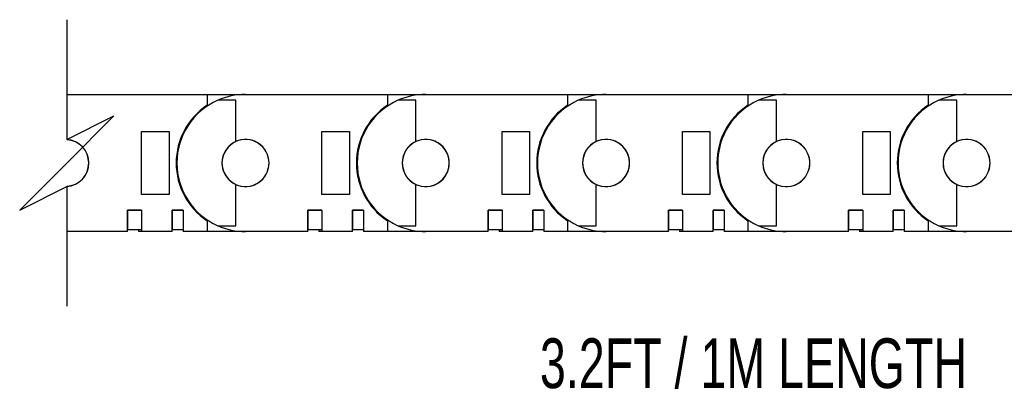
# Model space of a CAD drawing. Header units: inches. Extents: x 0 to 66, y 0 to 51.
# Tile 3 of 11: x 18 to 27.9, y 10.7 to 14.5. Entities that reach past the tile are written whole.
import ezdxf

# ---------------------------------------------------------------- set-up
doc = ezdxf.new("R2010")
doc.units = ezdxf.units.IN
doc.header["$LTSCALE"] = 6
doc.header["$MEASUREMENT"] = 0
doc.layers.add('DIMENSIONS', color=140, linetype='Continuous', lineweight=25)
doc.styles.add('SLDTEXTSTYLE0', font='TXT', dxfattribs={"width": 0.7})

msp = doc.modelspace()

# ---------------------------------------------------------------- linework, layer by layer
for p, q in [((18.4454, 13.7717), (19.8557, 13.7717)), ((19.8557, 13.7717), (19.8557, 13.663)), ((19.8557, 13.7717), (20.2415, 13.7717)), ((20.2415, 13.7717), (21.6667, 13.7717)), ((21.6667, 13.7717), (21.6667, 13.663)), ((21.6667, 13.7717), (22.0525, 13.7717)), ((22.0525, 13.7717), (23.4777, 13.7717)), ((23.4777, 13.7717), (23.4777, 13.663)), ((23.4777, 13.7717), (23.8636, 13.7717)), ((23.8636, 13.7717), (25.2888, 13.7717)), ((25.2888, 13.7717), (25.2888, 13.663)), ((25.2888, 13.7717), (25.6746, 13.7717)), ((25.6746, 13.7717), (27.0998, 13.7717)), ((27.0998, 13.7717), (27.0998, 13.663)), ((27.0998, 13.7717), (27.4856, 13.7717)), ((27.4856, 13.7717), (28.9108, 13.7717)), ((20.1431, 13.7127), (19.9624, 13.7127)), ((20.1431, 13.2979), (20.1431, 13.7127)), ((21.9541, 13.7127), (21.7735, 13.7127)), ((21.9541, 13.2979), (21.9541, 13.7127)), ((23.7651, 13.7127), (23.5845, 13.7127)), ((23.7651, 13.2979), (23.7651, 13.7127)), ((25.5762, 13.7127), (25.3955, 13.7127)), ((25.5762, 13.2979), (25.5762, 13.7127)), ((27.3872, 13.7127), (27.2065, 13.7127)), ((27.3872, 13.2979), (27.3872, 13.7127)), ((19.1982, 12.7678), (19.1982, 13.3977)), ((19.1982, 13.3977), (19.4738, 13.3977)), ((19.4738, 13.3977), (19.4738, 12.7678)), ((21.0092, 12.7678), (21.0092, 13.3977)), ((21.0092, 13.3977), (21.2848, 13.3977)), ((21.2848, 13.3977), (21.2848, 12.7678)), ((22.8203, 12.7678), (22.8203, 13.3977)), ((22.8203, 13.3977), (23.0958, 13.3977)), ((23.0958, 13.3977), (23.0958, 12.7678)), ((24.6313, 12.7678), (24.6313, 13.3977)), ((24.6313, 13.3977), (24.9069, 13.3977)), ((24.9069, 13.3977), (24.9069, 12.7678)), ((26.4423, 12.7678), (26.4423, 13.3977)), ((26.4423, 13.3977), (26.7179, 13.3977)), ((26.7179, 13.3977), (26.7179, 12.7678)), ((20.1431, 12.4528), (20.1431, 12.8676)), ((21.9541, 12.4528), (21.9541, 12.8676)), ((23.7651, 12.4528), (23.7651, 12.8676)), ((25.5762, 12.4528), (25.5762, 12.8676)), ((27.3872, 12.4528), (27.3872, 12.8676)), ((19.4738, 12.7678), (19.1982, 12.7678)), ((21.2848, 12.7678), (21.0092, 12.7678)), ((23.0958, 12.7678), (22.8203, 12.7678)), ((24.9069, 12.7678), (24.6313, 12.7678)), ((26.7179, 12.7678), (26.4423, 12.7678)), ((19.0565, 12.6103), (19.1982, 12.6103)), ((19.0565, 12.3938), (19.0565, 12.6103)), ((19.0565, 12.6103), (19.0565, 12.4135)), ((19.1982, 12.6103), (19.0565, 12.6103)), ((19.0565, 12.6103), (19.0565, 12.6103)), ((19.1667, 12.6103), (19.1667, 12.6103)), ((19.1982, 12.6103), (19.1982, 12.3938)), ((19.1982, 12.6103), (19.1982, 12.4135)), ((19.1982, 12.6103), (19.1982, 12.6103)), ((19.5053, 12.6103), (19.6155, 12.6103)), ((19.5053, 12.3938), (19.5053, 12.6103)), ((19.5053, 12.6103), (19.5053, 12.4135)), ((19.6155, 12.6103), (19.5053, 12.6103)), ((19.5053, 12.6103), (19.5053, 12.6103)), ((19.6155, 12.6103), (19.6155, 12.3938)), ((19.6155, 12.6103), (19.6155, 12.4135)), ((19.6155, 12.6103), (19.6155, 12.6103)), ((20.8675, 12.6103), (21.0092, 12.6103)), ((20.8675, 12.3938), (20.8675, 12.6103)), ((20.8675, 12.6103), (20.8675, 12.4135)), ((21.0092, 12.6103), (20.8675, 12.6103)), ((20.8675, 12.6103), (20.8675, 12.6103)), ((20.9777, 12.6103), (20.9777, 12.6103)), ((21.0092, 12.6103), (21.0092, 12.3938)), ((21.0092, 12.6103), (21.0092, 12.4135)), ((21.0092, 12.6103), (21.0092, 12.6103)), ((21.3163, 12.6103), (21.4266, 12.6103)), ((21.3163, 12.3938), (21.3163, 12.6103)), ((21.3164, 12.6103), (21.3163, 12.6103)), ((21.3164, 12.6103), (21.3164, 12.4135)), ((21.4265, 12.6103), (21.3164, 12.6103)), ((21.4265, 12.6103), (21.4265, 12.4135)), ((21.4266, 12.6103), (21.4265, 12.6103)), ((21.4266, 12.6103), (21.4266, 12.3938)), ((22.6785, 12.6103), (22.8203, 12.6103)), ((22.6785, 12.3938), (22.6785, 12.6103)), ((22.6786, 12.6103), (22.6785, 12.6103)), ((22.6786, 12.6103), (22.6786, 12.4135)), ((22.8202, 12.6103), (22.6786, 12.6103)), ((22.7888, 12.6103), (22.7888, 12.6103)), ((22.8202, 12.6103), (22.8202, 12.4135)), ((22.8203, 12.6103), (22.8202, 12.6103)), ((22.8203, 12.6103), (22.8203, 12.3938)), ((23.1273, 12.6103), (23.2376, 12.6103)), ((23.1273, 12.3938), (23.1273, 12.6103)), ((23.1274, 12.6103), (23.1273, 12.6103)), ((23.1274, 12.6103), (23.1274, 12.4135)), ((23.2375, 12.6103), (23.1274, 12.6103)), ((23.2375, 12.6103), (23.2375, 12.4135)), ((23.2376, 12.6103), (23.2375, 12.6103)), ((23.2376, 12.6103), (23.2376, 12.3938)), ((24.4896, 12.6103), (24.6313, 12.6103)), ((24.4896, 12.3938), (24.4896, 12.6103)), ((24.4896, 12.6103), (24.4896, 12.4135)), ((24.6312, 12.6103), (24.4896, 12.6103)), ((24.4896, 12.6103), (24.4896, 12.6103)), ((24.5998, 12.6103), (24.5998, 12.6103)), ((24.6312, 12.6103), (24.6312, 12.4135)), ((24.6313, 12.6103), (24.6312, 12.6103)), ((24.6313, 12.6103), (24.6313, 12.3938)), ((24.9384, 12.6103), (25.0486, 12.6103)), ((24.9384, 12.3938), (24.9384, 12.6103)), ((24.9384, 12.6103), (24.9384, 12.4135)), ((25.0486, 12.6103), (24.9384, 12.6103)), ((24.9384, 12.6103), (24.9384, 12.6103)), ((25.0486, 12.6103), (25.0486, 12.3938)), ((25.0486, 12.6103), (25.0486, 12.4135)), ((25.0486, 12.6103), (25.0486, 12.6103)), ((26.3006, 12.6103), (26.4423, 12.6103)), ((26.3006, 12.3938), (26.3006, 12.6103)), ((26.3006, 12.6103), (26.3006, 12.4135)), ((26.4423, 12.6103), (26.3006, 12.6103)), ((26.3006, 12.6103), (26.3006, 12.6103)), ((26.4108, 12.6103), (26.4108, 12.6103)), ((26.4423, 12.6103), (26.4423, 12.3938)), ((26.4423, 12.6103), (26.4423, 12.4135)), ((26.4423, 12.6103), (26.4423, 12.6103)), ((26.7494, 12.6103), (26.8596, 12.6103)), ((26.7494, 12.3938), (26.7494, 12.6103)), ((26.7494, 12.6103), (26.7494, 12.4135)), ((26.8596, 12.6103), (26.7494, 12.6103)), ((26.7494, 12.6103), (26.7494, 12.6103)), ((26.8596, 12.6103), (26.8596, 12.3938)), ((26.8596, 12.6103), (26.8596, 12.4135)), ((26.8596, 12.6103), (26.8596, 12.6103)), ((19.8557, 12.5025), (19.8557, 12.3938)), ((21.6667, 12.5025), (21.6667, 12.3938)), ((23.4777, 12.5025), (23.4777, 12.3938)), ((25.2888, 12.5025), (25.2888, 12.3938)), ((27.0998, 12.5025), (27.0998, 12.3938)), ((19.0565, 12.3938), (18.4454, 12.3938)), ((19.0565, 12.4135), (19.1982, 12.4135)), ((19.0565, 12.4135), (19.0565, 12.4135)), ((19.1667, 12.4135), (19.1667, 12.3938)), ((19.1982, 12.3938), (19.1667, 12.3938)), ((19.1982, 12.4135), (19.1982, 12.4135)), ((19.5053, 12.3938), (19.1982, 12.3938)), ((19.5053, 12.4135), (19.6155, 12.4135)), ((19.5053, 12.4135), (19.5053, 12.4135)), ((19.6155, 12.4135), (19.6155, 12.4135)), ((19.8557, 12.3938), (19.6155, 12.3938)), ((20.2415, 12.3938), (19.8557, 12.3938)), ((19.9624, 12.4528), (20.1431, 12.4528)), ((20.8675, 12.3938), (20.2415, 12.3938)), ((20.8675, 12.4135), (21.0092, 12.4135)), ((20.8675, 12.4135), (20.8675, 12.4135)), ((20.9777, 12.4135), (20.9777, 12.3938)), ((21.0092, 12.3938), (20.9777, 12.3938)), ((21.0092, 12.4135), (21.0092, 12.4135)), ((21.3163, 12.3938), (21.0092, 12.3938)), ((21.3163, 12.4135), (21.3164, 12.4135)), ((21.3164, 12.4135), (21.4265, 12.4135)), ((21.4265, 12.4135), (21.4266, 12.4135)), ((21.6667, 12.3938), (21.4266, 12.3938)), ((22.0525, 12.3938), (21.6667, 12.3938)), ((21.7735, 12.4528), (21.9541, 12.4528)), ((22.6785, 12.3938), (22.0525, 12.3938)), ((22.6785, 12.4135), (22.6786, 12.4135)), ((22.6786, 12.4135), (22.8202, 12.4135)), ((22.7888, 12.4135), (22.7888, 12.3938)), ((22.8203, 12.3938), (22.7888, 12.3938)), ((22.8202, 12.4135), (22.8203, 12.4135)), ((23.1273, 12.3938), (22.8203, 12.3938)), ((23.1273, 12.4135), (23.1274, 12.4135)), ((23.1274, 12.4135), (23.2375, 12.4135)), ((23.2375, 12.4135), (23.2376, 12.4135)), ((23.4777, 12.3938), (23.2376, 12.3938)), ((23.8636, 12.3938), (23.4777, 12.3938)), ((23.5845, 12.4528), (23.7651, 12.4528)), ((24.4896, 12.3938), (23.8636, 12.3938)), ((24.4896, 12.4135), (24.6312, 12.4135)), ((24.4896, 12.4135), (24.4896, 12.4135)), ((24.5998, 12.4135), (24.5998, 12.3938)), ((24.6313, 12.3938), (24.5998, 12.3938)), ((24.6312, 12.4135), (24.6313, 12.4135)), ((24.9384, 12.3938), (24.6313, 12.3938)), ((24.9384, 12.4135), (25.0486, 12.4135)), ((24.9384, 12.4135), (24.9384, 12.4135)), ((25.0486, 12.4135), (25.0486, 12.4135)), ((25.2888, 12.3938), (25.0486, 12.3938)), ((25.6746, 12.3938), (25.2888, 12.3938)), ((25.3955, 12.4528), (25.5762, 12.4528)), ((26.3006, 12.3938), (25.6746, 12.3938)), ((26.3006, 12.4135), (26.4423, 12.4135)), ((26.3006, 12.4135), (26.3006, 12.4135)), ((26.4108, 12.4135), (26.4108, 12.3938)), ((26.4423, 12.3938), (26.4108, 12.3938)), ((26.4423, 12.4135), (26.4423, 12.4135)), ((26.7494, 12.3938), (26.4423, 12.3938)), ((26.7494, 12.4135), (26.8596, 12.4135)), ((26.7494, 12.4135), (26.7494, 12.4135)), ((26.8596, 12.4135), (26.8596, 12.4135)), ((27.0998, 12.3938), (26.8596, 12.3938)), ((27.4856, 12.3938), (27.0998, 12.3938)), ((27.2065, 12.4528), (27.3872, 12.4528)), ((28.1116, 12.3938), (27.4856, 12.3938))]:
    msp.add_line(p, q)
for centre, radius, start, end in [((20.2415, 13.0827), 0.689, 90.00007, 113.89538), ((22.0525, 13.0827), 0.689, 90.00012, 113.89533), ((23.8636, 13.0827), 0.689, 90.00008, 113.89536), ((25.6746, 13.0827), 0.689, 90.00008, 113.89536), ((27.4856, 13.0827), 0.689, 90.00008, 113.89536), ((20.2415, 13.0827), 0.6968, 123.61926, 180.00006), ((20.2415, 13.0827), 0.689, 113.89557, 179.99994), ((22.0525, 13.0827), 0.6968, 123.61926, 180.00006), ((22.0525, 13.0827), 0.689, 113.89557, 179.99994), ((23.8636, 13.0827), 0.6969, 123.61934, 179.99997), ((23.8636, 13.0827), 0.689, 113.89557, 179.99994), ((25.6746, 13.0827), 0.6969, 123.61931, 180), ((25.6746, 13.0827), 0.689, 113.89554, 179.99997), ((27.4856, 13.0827), 0.6969, 123.61934, 179.99997), ((27.4856, 13.0827), 0.689, 113.89554, 179.99998), ((18.4311, 13.0831), 0.236, 359.92303, 86.52513), ((18.4333, 13.0839), 0.2334, 359.71336, 87.03601), ((20.2415, 13.0827), 0.2366, 114.58042, 180.0002), ((20.2415, 13.0827), 0.2362, 0, 180), ((20.2415, 13.0827), 0.2366, 359.99998, 114.58069), ((22.0525, 13.0827), 0.2366, 114.58062, 180), ((22.0525, 13.0827), 0.2362, 0.00004, 179.99996), ((22.0525, 13.0827), 0.2366, 359.99998, 114.58069), ((23.8636, 13.0827), 0.2366, 114.58048, 180.00011), ((23.8636, 13.0827), 0.2362, 0.00003, 179.99997), ((23.8636, 13.0827), 0.2366, 359.99996, 114.5807), ((25.6746, 13.0827), 0.2366, 114.58055, 180.00005), ((25.6746, 13.0827), 0.2362, 0.00002, 179.99998), ((25.6746, 13.0827), 0.2366, 359.99996, 114.58071), ((27.4856, 13.0827), 0.2366, 114.58052, 180.0001), ((27.4856, 13.0827), 0.2362, 0.00002, 179.99998), ((27.4856, 13.0827), 0.2366, 359.9999, 114.58075), ((18.4333, 13.0816), 0.2334, 272.96386, 0.2867), ((18.4309, 13.0826), 0.2362, 273.51207, 0.03977), ((20.2415, 13.0827), 0.6969, 179.99996, 236.3807), ((20.2415, 13.0827), 0.689, 180.00001, 246.10447), ((20.2415, 13.0827), 0.2366, 179.99999, 245.41932), ((20.2415, 13.0827), 0.2362, 180, 0), ((20.2415, 13.0827), 0.2366, 245.41942, 359.99998), ((22.0525, 13.0827), 0.6969, 179.99996, 236.3807), ((22.0525, 13.0827), 0.689, 180.00001, 246.10447), ((22.0525, 13.0827), 0.2366, 180.00019, 245.41912), ((22.0525, 13.0827), 0.2362, 180.00004, 359.99996), ((22.0525, 13.0827), 0.2366, 245.41942, 359.99998), ((23.8636, 13.0827), 0.6969, 180.00005, 236.38061), ((23.8636, 13.0827), 0.689, 180.00001, 246.10447), ((23.8636, 13.0827), 0.2366, 180.00008, 245.41925), ((23.8636, 13.0827), 0.2362, 180.00003, 359.99997), ((23.8636, 13.0827), 0.2366, 245.41941, 0.00001), ((25.6746, 13.0827), 0.6969, 180.00002, 236.38065), ((25.6746, 13.0827), 0.689, 179.99998, 246.1045), ((25.6746, 13.0827), 0.2366, 180.00014, 245.41919), ((25.6746, 13.0827), 0.2362, 180.00002, 359.99998), ((25.6746, 13.0827), 0.2366, 245.4194, 0), ((27.4856, 13.0827), 0.6969, 180.00005, 236.38061), ((27.4856, 13.0827), 0.689, 179.99998, 246.10451), ((27.4856, 13.0827), 0.2366, 180.00009, 245.41922), ((27.4856, 13.0827), 0.2362, 180.00002, 359.99998), ((27.4856, 13.0827), 0.2366, 245.41936, 0.00006), ((20.2415, 13.0827), 0.689, 246.10439, 270.00016), ((22.0525, 13.0827), 0.689, 246.10444, 270.00011), ((23.8636, 13.0827), 0.689, 246.10441, 270.00015), ((25.6746, 13.0827), 0.689, 246.10441, 270.00015), ((27.4856, 13.0827), 0.689, 246.10441, 270.00015)]:
    msp.add_arc(centre, radius, start, end)
at = {"layer": 'DIMENSIONS', "color": 140}
for p, q in [((18.4454, 14.5217), (18.4454, 13.3188)), ((18.4454, 13.3188), (18.9178, 13.555)), ((18.9178, 13.555), (18.4454, 13.0826)), ((18.4454, 13.0826), (17.9729, 12.6101)), ((17.9729, 12.6101), (18.4454, 12.8463)), ((18.4454, 12.8463), (18.4454, 11.6434))]:
    msp.add_line(p, q, dxfattribs=at)

# ---------------------------------------------------------------- texts
at = {"layer": 'DIMENSIONS', "insert": (23.1993, 11.3218), "char_height": 0.5, "attachment_point": 1, "style": 'SLDTEXTSTYLE0'}
msp.add_mtext('3.2FT / 1M LENGTH', dxfattribs=at)

doc.saveas('drawing.dxf')
